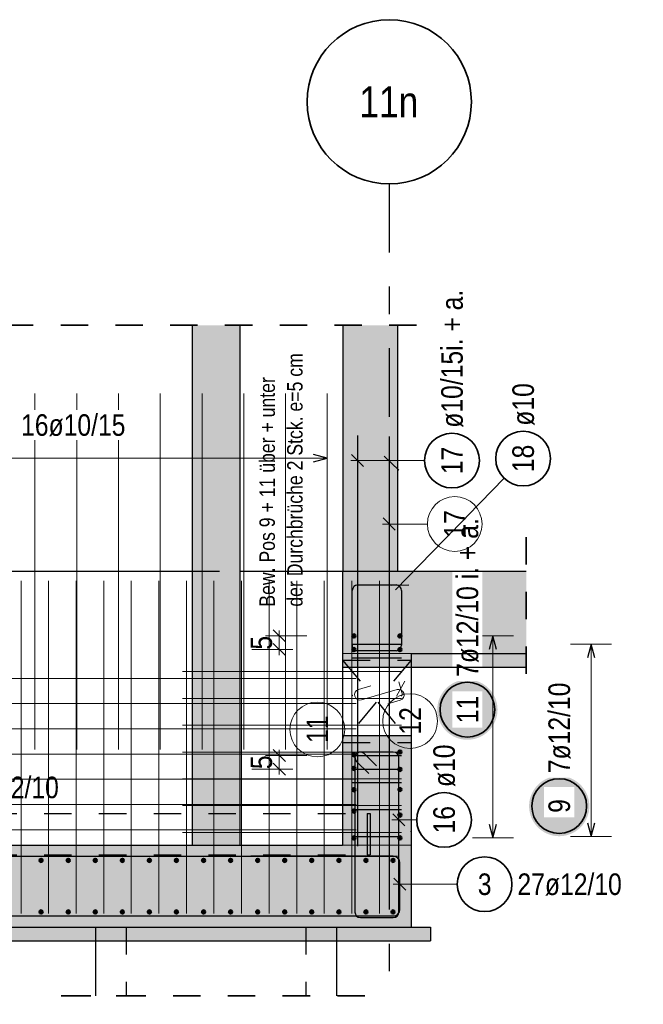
# Model space of a CAD drawing. Header units: millimetres. Extents: x -80 to 34, y 0 to 18.
# Tile 4 of 135: x 3.2 to 5.48, y 2.96 to 6.55. Entities that reach past the tile are written whole.
import ezdxf
from ezdxf.enums import TextEntityAlignment as Align

# ---------------------------------------------------------------- set-up
doc = ezdxf.new("R2010")
doc.units = ezdxf.units.MM
doc.linetypes.add('DASHDOTX2', pattern=[2, 1, -0.5, 0, -0.5])
doc.linetypes.add('HIDDEN', pattern=[0.375, 0.25, -0.125])
for name, color, linetype, lineweight in [('Achsen', 7, 'Continuous', 20), ('Geschnittene Kanten', 7, 'Continuous', 20), ('nplo', 7, 'Continuous', 20), ('Schraffuren', 7, 'Continuous', 20)]:
    doc.layers.add(name, color=color, linetype=linetype, lineweight=lineweight)
doc.styles.add('Arial Narrow', font='ARIALN.TTF')
doc.linetypes.add('STRAKON_Linetype_13', pattern='A,15,[130,ltypeshp.shx,S=1.875,R=-30,X=0,Y=0],-1.875,[130,ltypeshp.shx,S=1.875,R=-30,X=0,Y=0]', length=16.875)
doc.dimstyles.new('Arch_Strakon_dimstyle', dxfattribs={"dimtxt": 7.875, "dimasz": 1, "dimexe": 1.25, "dimexo": 0.0625, "dimgap": 1, "dimtad": 0, "dimdec": 5, "dimzin": 12, "dimdsep": 46, "dimtxsty": 'Arial Narrow', "dimblk": 'Arrowhead_Tick', "dimsah": 1, "dimcen": 0, "dimse1": 1, "dimse2": 1, "dimclrd": 6, "dimclrt": 2, "dimazin": 0, "dimtfac": 1, "dimtdec": 4, "dimtmove": 0, "dimatfit": 3, "dimldrblk": 'NONE', "dimfxl": 1, "dimtvp": 1, "dimtolj": 1, "dimtzin": 0, "dimlwd": 13, "dimarcsym": 2})

# ---------------------------------------------------------------- blocks, each defined once
blk = doc.blocks.new('Arrowhead_Tick')
at = {"color": 0, "linetype": 'Continuous', "lineweight": -2}
for p, q in [((0, 10), (0, -5)), ((-1, 0), (0, 0)), ((5, 0), (0, 0))]:
    blk.add_line(p, q, dxfattribs=at)
at = {"color": 2, "linetype": 'Continuous', "lineweight": 35}
blk.add_line((2.21, 2.21), (-2.21, -2.21), dxfattribs=at)
blk = doc.blocks.new('*D13')
at = {"color": 6, "linetype": 'Continuous', "lineweight": 13}
for p, q in [((4.15, 4.3108), (4.15, 4.3208)), ((4.15, 4.2508), (4.15, 4.3008)), ((4.15, 4.2408), (4.15, 4.2308))]:
    blk.add_line(p, q, dxfattribs=at)
at = {"layer": 'Defpoints', "color": 0}
for p in [(4.15, 4.3008), (4.4224, 4.3008), (4.4224, 4.2508)]:
    blk.add_point(p, dxfattribs=at)
at = {"color": 6, "lineweight": 13, "xscale": 0.01, "yscale": 0.01, "zscale": 0.01}
for p, rotation in [((4.15, 4.3008), 270), ((4.15, 4.2508), 90)]:
    blk.add_blockref('Arrowhead_Tick', p, dxfattribs=dict(at, rotation=rotation))
at = {"color": 2, "lineweight": -2, "insert": (4.085, 4.2758), "char_height": 0.07875, "attachment_point": 5, "rotation": 90, "style": 'Arial Narrow'}
blk.add_mtext('\\A1;5', dxfattribs=at)
blk = doc.blocks.new('_None')
blk = doc.blocks.new('*D14')
at = {"color": 6, "linetype": 'Continuous', "lineweight": 13}
for p, q in [((4.15, 3.8743), (4.15, 3.8843)), ((4.15, 3.8143), (4.15, 3.8643)), ((4.15, 3.8043), (4.15, 3.7943))]:
    blk.add_line(p, q, dxfattribs=at)
at = {"layer": 'Defpoints', "color": 0}
for p in [(4.15, 3.8643), (4.4164, 3.8643), (4.4164, 3.8143)]:
    blk.add_point(p, dxfattribs=at)
at = {"color": 6, "lineweight": 13, "xscale": 0.01, "yscale": 0.01, "zscale": 0.01}
for p, rotation in [((4.15, 3.8643), 270), ((4.15, 3.8143), 90)]:
    blk.add_blockref('Arrowhead_Tick', p, dxfattribs=dict(at, rotation=rotation))
at = {"color": 2, "lineweight": -2, "insert": (4.085, 3.8393), "char_height": 0.07875, "attachment_point": 5, "rotation": 90, "style": 'Arial Narrow'}
blk.add_mtext('\\A1;5', dxfattribs=at)

msp = doc.modelspace()

# ---------------------------------------------------------------- hatches: boundary and pattern name
at = {"lineweight": 25, "true_color": 0xcef2bf}
for points in [[(4.381352, 4.236761), (5.051758, 4.236762), (5.051758, 4.536762), (4.381352, 4.536761)], [(4.381352, 4.186739), (4.631352, 4.186739), (4.631352, 4.236762), (4.381352, 4.236762)], [(4.381352, 3.536762), (4.631352, 3.536762), (4.631352, 3.936785), (4.381352, 3.936785)], [(1.731346, 3.236762), (4.631352, 3.236762), (4.631352, 3.536762), (1.731346, 3.536762)]]:
    msp.add_hatch(color=254, dxfattribs=at).paths.add_polyline_path(points)
at = {"lineweight": 25, "true_color": 0xffffff}
for points in [[(4.947047, 4.031422), (4.94698, 4.035261), (4.946779, 4.039095), (4.946445, 4.04292), (4.945977, 4.046731), (4.945376, 4.050523), (4.944644, 4.054292), (4.94378, 4.058034), (4.942786, 4.061742), (4.941664, 4.065414), (4.940413, 4.069044), (4.939038, 4.072629), (4.937537, 4.076163), (4.935915, 4.079643), (4.934172, 4.083064), (4.93231, 4.086422), (4.930333, 4.089713), (4.928241, 4.092933), (4.926039, 4.096079), (4.923728, 4.099145), (4.921312, 4.102129), (4.918793, 4.105026), (4.916175, 4.107835), (4.91346, 4.11055), (4.910652, 4.113168), (4.907754, 4.115687), (4.90477, 4.118103), (4.901704, 4.120414), (4.898559, 4.122616), (4.895338, 4.124707), (4.892047, 4.126685), (4.888689, 4.128546), (4.885268, 4.130289), (4.881788, 4.131912), (4.878254, 4.133412), (4.87467, 4.134788), (4.871039, 4.136038), (4.867367, 4.137161), (4.863659, 4.138155), (4.859918, 4.139018), (4.856149, 4.139751), (4.852356, 4.140352), (4.848545, 4.14082), (4.844721, 4.141154), (4.840886, 4.141355), (4.837047, 4.141422), (4.833208, 4.141355), (4.829374, 4.141154), (4.825549, 4.14082), (4.821738, 4.140352), (4.817946, 4.139751), (4.814177, 4.139018), (4.810436, 4.138155), (4.806727, 4.137161), (4.803055, 4.136038), (4.799425, 4.134788), (4.795841, 4.133412), (4.792306, 4.131912), (4.788826, 4.130289), (4.785405, 4.128546), (4.782047, 4.126685), (4.778756, 4.124707), (4.775536, 4.122616), (4.772391, 4.120414), (4.769325, 4.118103), (4.766341, 4.115687), (4.763443, 4.113168), (4.760635, 4.11055), (4.75792, 4.107835), (4.755301, 4.105026), (4.752782, 4.102129), (4.750366, 4.099145), (4.748055, 4.096079), (4.745853, 4.092933), (4.743762, 4.089713), (4.741785, 4.086422), (4.739923, 4.083064), (4.73818, 4.079643), (4.736557, 4.076163), (4.735057, 4.072629), (4.733681, 4.069044), (4.732431, 4.065414), (4.731309, 4.061742), (4.730315, 4.058034), (4.729451, 4.054292), (4.728718, 4.050523), (4.728118, 4.046731), (4.72765, 4.04292), (4.727315, 4.039095), (4.727114, 4.035261), (4.727047, 4.031422), (4.727114, 4.027583), (4.727315, 4.023749), (4.72765, 4.019924), (4.728118, 4.016113), (4.728718, 4.012321), (4.729451, 4.008552), (4.730315, 4.004811), (4.731309, 4.001102), (4.732431, 3.99743), (4.733681, 3.9938), (4.735057, 3.990215), (4.736557, 3.986681), (4.73818, 3.983201), (4.739923, 3.97978), (4.741785, 3.976422), (4.743762, 3.973131), (4.745853, 3.969911), (4.748055, 3.966766), (4.750366, 3.963699), (4.752782, 3.960715), (4.755301, 3.957818), (4.75792, 3.95501), (4.760635, 3.952295), (4.763443, 3.949676), (4.766341, 3.947157), (4.769325, 3.944741), (4.772391, 3.94243), (4.775536, 3.940228), (4.778756, 3.938137), (4.782047, 3.936159), (4.785405, 3.934298), (4.788826, 3.932555), (4.792306, 3.930932), (4.795841, 3.929432), (4.799425, 3.928056), (4.803055, 3.926806), (4.806727, 3.925683), (4.810436, 3.92469), (4.814177, 3.923826), (4.817946, 3.923093), (4.821738, 3.922493), (4.825549, 3.922025), (4.829374, 3.92169), (4.833208, 3.921489), (4.837047, 3.921422), (4.840886, 3.921489), (4.844721, 3.92169), (4.848545, 3.922025), (4.852356, 3.922493), (4.856149, 3.923093), (4.859918, 3.923826), (4.863659, 3.92469), (4.867367, 3.925683), (4.871039, 3.926806), (4.87467, 3.928056), (4.878254, 3.929432), (4.881788, 3.930932), (4.885268, 3.932555), (4.888689, 3.934298), (4.892047, 3.936159), (4.895338, 3.938137), (4.898559, 3.940228), (4.901704, 3.94243), (4.90477, 3.944741), (4.907754, 3.947157), (4.910652, 3.949676), (4.91346, 3.952295), (4.916175, 3.95501), (4.918793, 3.957818), (4.921312, 3.960715), (4.923728, 3.963699), (4.926039, 3.966766), (4.928241, 3.969911), (4.930333, 3.973131), (4.93231, 3.976422), (4.934172, 3.97978), (4.935915, 3.983201), (4.937537, 3.986681), (4.939038, 3.990215), (4.940413, 3.9938), (4.941664, 3.99743), (4.942786, 4.001102), (4.94378, 4.004811), (4.944644, 4.008552), (4.945376, 4.012321), (4.945977, 4.016113), (4.946445, 4.019924), (4.946779, 4.023749)], [(5.282352, 3.679239), (5.282285, 3.683078), (5.282084, 3.686912), (5.281749, 3.690737), (5.281282, 3.694548), (5.280681, 3.69834), (5.279948, 3.702109), (5.279085, 3.70585), (5.278091, 3.709559), (5.276968, 3.713231), (5.275718, 3.716861), (5.274342, 3.720446), (5.272842, 3.72398), (5.271219, 3.72746), (5.269476, 3.730881), (5.267615, 3.734239), (5.265637, 3.73753), (5.263546, 3.74075), (5.261344, 3.743895), (5.259033, 3.746962), (5.256617, 3.749946), (5.254098, 3.752843), (5.251479, 3.755651), (5.248764, 3.758366), (5.245956, 3.760985), (5.243059, 3.763504), (5.240075, 3.76592), (5.237008, 3.768231), (5.233863, 3.770433), (5.230643, 3.772524), (5.227352, 3.774502), (5.223994, 3.776363), (5.220573, 3.778106), (5.217093, 3.779729), (5.213559, 3.781229), (5.209974, 3.782605), (5.206344, 3.783855), (5.202672, 3.784978), (5.198963, 3.785972), (5.195222, 3.786835), (5.191453, 3.787568), (5.187661, 3.788169), (5.18385, 3.788636), (5.180025, 3.788971), (5.176191, 3.789172), (5.172352, 3.789239), (5.168513, 3.789172), (5.164679, 3.788971), (5.160854, 3.788636), (5.157043, 3.788169), (5.153251, 3.787568), (5.149482, 3.786835), (5.145741, 3.785972), (5.142032, 3.784978), (5.13836, 3.783855), (5.13473, 3.782605), (5.131145, 3.781229), (5.127611, 3.779729), (5.124131, 3.778106), (5.12071, 3.776363), (5.117352, 3.774502), (5.114061, 3.772524), (5.110841, 3.770433), (5.107696, 3.768231), (5.104629, 3.76592), (5.101645, 3.763504), (5.098748, 3.760985), (5.09594, 3.758366), (5.093225, 3.755651), (5.090606, 3.752843), (5.088087, 3.749946), (5.085671, 3.746962), (5.08336, 3.743895), (5.081158, 3.74075), (5.079067, 3.73753), (5.077089, 3.734239), (5.075228, 3.730881), (5.073485, 3.72746), (5.071862, 3.72398), (5.070362, 3.720446), (5.068986, 3.716861), (5.067736, 3.713231), (5.066613, 3.709559), (5.06562, 3.70585), (5.064756, 3.702109), (5.064023, 3.69834), (5.063423, 3.694548), (5.062955, 3.690737), (5.06262, 3.686912), (5.062419, 3.683078), (5.062352, 3.679239), (5.062419, 3.6754), (5.06262, 3.671566), (5.062955, 3.667741), (5.063423, 3.66393), (5.064023, 3.660138), (5.064756, 3.656369), (5.06562, 3.652628), (5.066613, 3.648919), (5.067736, 3.645247), (5.068986, 3.641617), (5.070362, 3.638032), (5.071862, 3.634498), (5.073485, 3.631018), (5.075228, 3.627597), (5.077089, 3.624239), (5.079067, 3.620948), (5.081158, 3.617728), (5.08336, 3.614583), (5.085671, 3.611516), (5.088087, 3.608532), (5.090606, 3.605635), (5.093225, 3.602827), (5.09594, 3.600112), (5.098748, 3.597493), (5.101645, 3.594974), (5.104629, 3.592558), (5.107696, 3.590247), (5.110841, 3.588045), (5.114061, 3.585954), (5.117352, 3.583976), (5.12071, 3.582115), (5.124131, 3.580372), (5.127611, 3.578749), (5.131145, 3.577249), (5.13473, 3.575873), (5.13836, 3.574623), (5.142032, 3.5735), (5.145741, 3.572507), (5.149482, 3.571643), (5.153251, 3.57091), (5.157043, 3.57031), (5.160854, 3.569842), (5.164679, 3.569507), (5.168513, 3.569306), (5.172352, 3.569239), (5.176191, 3.569306), (5.180025, 3.569507), (5.18385, 3.569842), (5.187661, 3.57031), (5.191453, 3.57091), (5.195222, 3.571643), (5.198963, 3.572507), (5.202672, 3.5735), (5.206344, 3.574623), (5.209974, 3.575873), (5.213559, 3.577249), (5.217093, 3.578749), (5.220573, 3.580372), (5.223994, 3.582115), (5.227352, 3.583976), (5.230643, 3.585954), (5.233863, 3.588045), (5.237008, 3.590247), (5.240075, 3.592558), (5.243059, 3.594974), (5.245956, 3.597493), (5.248764, 3.600112), (5.251479, 3.602827), (5.254098, 3.605635), (5.256617, 3.608532), (5.259033, 3.611516), (5.261344, 3.614583), (5.263546, 3.617728), (5.265637, 3.620948), (5.267615, 3.624239), (5.269476, 3.627597), (5.271219, 3.631018), (5.272842, 3.634498), (5.274342, 3.638032), (5.275718, 3.641617), (5.276968, 3.645247), (5.278091, 3.648919), (5.279085, 3.652628), (5.279948, 3.656369), (5.280681, 3.660138), (5.281282, 3.66393), (5.281749, 3.667741), (5.282084, 3.671566)]]:
    msp.add_hatch(color=7, dxfattribs=at).paths.add_polyline_path(points)
at = {"layer": 'Schraffuren', "lineweight": 25, "true_color": 0xe6aeae}
for points in [[(3.831317, 4.536762), (4.006317, 4.536762), (4.006317, 5.435783), (3.831317, 5.435783)], [(3.831317, 3.536762), (4.006317, 3.536762), (4.006317, 4.536762), (3.831317, 4.536762)]]:
    msp.add_hatch(color=9, dxfattribs=at).paths.add_polyline_path(points)
at = {"layer": 'Schraffuren', "lineweight": 25, "true_color": 0xd7ffd7}
msp.add_hatch(color=254, dxfattribs=at).paths.add_polyline_path([(4.581504, 4.536762), (4.581504, 5.435783), (4.381504, 5.435783), (4.381504, 4.536762)])
at = {"layer": 'Schraffuren', "lineweight": 25, "true_color": 0xeaffea}
for points in [[(5.051758, 4.186762), (5.051758, 4.236762), (4.631352, 4.236762), (4.631352, 4.186762)], [(1.660636, 3.186762), (4.702063, 3.186762), (4.702063, 3.236762), (1.660636, 3.236762)]]:
    msp.add_hatch(color=7, dxfattribs=at).paths.add_polyline_path(points)
at = {"layer": 'Schraffuren', "lineweight": 25, "true_color": 0xff0000}
msp.add_hatch(color=1, dxfattribs=at).paths.add_polyline_path([(4.471352, 3.501762), (4.481352, 3.501762), (4.481352, 3.651762), (4.471352, 3.651762)])

# ---------------------------------------------------------------- linework, layer by layer
at = {"color": 2, "linetype": 'HIDDEN', "lineweight": 35, "ltscale": 0.25}
for p, q in [((0.951565, 5.435783), (4.706504, 5.435783)), ((5.051758, 4.661761), (5.051758, 4.061762)), ((3.353817, 2.98611), (3.612271, 2.98611)), ((3.362271, 2.98611), (4.483817, 2.98611))]:
    msp.add_line(p, q, dxfattribs=at)
at = {"color": 5, "linetype": 'Continuous', "lineweight": 18}
for p, q in [((4.325351, 4.875084), (4.325351, 5.025084)), ((4.325351, 4.950084), (2.037504, 4.950084)), ((5.005467, 4.300762), (4.855467, 4.300762)), ((4.930467, 4.300762), (4.930467, 3.562821)), ((5.363628, 4.270762), (5.213628, 4.270762)), ((5.288628, 4.270762), (5.288628, 3.567763)), ((4.651826, 3.628689), (4.561352, 3.628689)), ((4.855467, 3.562821), (5.005467, 3.562821)), ((5.213628, 3.567763), (5.363628, 3.567763)), ((4.799784, 3.393829), (4.565352, 3.393829))]:
    msp.add_line(p, q, dxfattribs=at)
at = {"color": 3, "linetype": 'Continuous', "lineweight": 25}
for p, q in [((4.325351, 4.950084), (4.275351, 4.963481)), ((4.275351, 4.936686), (4.325351, 4.950084)), ((4.532652, 4.957463), (4.586182, 4.906074)), ((1.981504, 4.536762), (3.831317, 4.536762)), ((4.006317, 4.536762), (4.381352, 4.536762)), ((4.416378, 4.266892), (4.416471, 4.466771)), ((4.436471, 4.486762), (4.576352, 4.486762)), ((4.466352, 4.486762), (4.576352, 4.486762)), ((4.560105, 4.486339), (4.622599, 4.487185)), ((4.596352, 4.466762), (4.596352, 4.266883)), ((4.596352, 4.466762), (4.596352, 4.356762)), ((4.930467, 4.300762), (4.91707, 4.250762)), ((4.943864, 4.250762), (4.930467, 4.300762)), ((4.416352, 4.270762), (4.596352, 4.270762)), ((4.576352, 4.246883), (4.436378, 4.246883)), ((5.288628, 4.270762), (5.275231, 4.220762)), ((5.302026, 4.220762), (5.288628, 4.270762)), ((4.416352, 4.220762), (4.596352, 4.220762)), ((4.381352, 4.186739), (4.381352, 4.18436)), ((4.381352, 4.18436), (4.381352, 4.177247)), ((4.381352, 4.177247), (4.381352, 4.165696)), ((4.631352, 4.186762), (4.631352, 4.18436)), ((4.631352, 4.18436), (4.631352, 4.177247)), ((4.631352, 4.177247), (4.631352, 4.165696)), ((4.381352, 4.165696), (4.381352, 4.15015)), ((4.381352, 4.15015), (4.381352, 4.131208)), ((4.631352, 4.165696), (4.631352, 4.15015)), ((4.631352, 4.15015), (4.631352, 4.131208)), ((4.381352, 4.131208), (4.381352, 4.109597)), ((4.381352, 4.109597), (4.381352, 4.086148)), ((4.631352, 4.131208), (4.631352, 4.109597)), ((4.631352, 4.109597), (4.631352, 4.086148)), ((4.381352, 4.086148), (4.381352, 4.061762)), ((4.631352, 4.086148), (4.631352, 4.061762)), ((4.381352, 4.061762), (4.381352, 4.037376)), ((4.381352, 4.037376), (4.381352, 4.013927)), ((4.631352, 4.061762), (4.631352, 4.037376)), ((4.631352, 4.037376), (4.631352, 4.013927)), ((4.381352, 4.013927), (4.381352, 3.992316)), ((4.381352, 3.992316), (4.381352, 3.973374)), ((4.631352, 4.013927), (4.631352, 3.992316)), ((4.631352, 3.992316), (4.631352, 3.973374)), ((4.381352, 3.973374), (4.381352, 3.957828)), ((4.381352, 3.957828), (4.381352, 3.946277)), ((4.631352, 3.973374), (4.631352, 3.957828)), ((4.631352, 3.957828), (4.631352, 3.946277)), ((4.381352, 3.946277), (4.381352, 3.939164)), ((4.381352, 3.939164), (4.381352, 3.936785)), ((4.631352, 3.946277), (4.631352, 3.939164)), ((4.631352, 3.939164), (4.631352, 3.936785)), ((4.416352, 3.864262), (4.596352, 3.864262)), ((4.426352, 3.856641), (4.426352, 3.291762)), ((4.566352, 3.876641), (4.446352, 3.876641)), ((4.504954, 3.826323), (4.460494, 3.870783)), ((4.586352, 3.291762), (4.586352, 3.856641)), ((4.416352, 3.814262), (4.596352, 3.814262)), ((4.43221, 3.842499), (4.47667, 3.798039)), ((4.416352, 3.765429), (4.596352, 3.765429)), ((4.416352, 3.666596), (4.596352, 3.666596)), ((4.564255, 3.650786), (4.608449, 3.606592)), ((4.91707, 3.612821), (4.930467, 3.562821)), ((4.930467, 3.562821), (4.943864, 3.612821)), ((5.275231, 3.617763), (5.288628, 3.567763)), ((5.288628, 3.567763), (5.302026, 3.617763)), ((4.416352, 3.567763), (4.596352, 3.567763)), ((1.781346, 3.495762), (4.581352, 3.495762)), ((4.566352, 3.495762), (4.046352, 3.495762)), ((4.590352, 3.301762), (4.590352, 3.471762)), ((4.568255, 3.415926), (4.612449, 3.371732)), ((1.781346, 3.277762), (4.581352, 3.277762)), ((4.046352, 3.277762), (4.566352, 3.277762)), ((4.446352, 3.271762), (4.566352, 3.271762)), ((3.478817, 3.186762), (3.478817, 2.98611)), ((4.358817, 3.186762), (4.358817, 2.98611))]:
    msp.add_line(p, q, dxfattribs=at)
at = {"color": 3, "linetype": 'HIDDEN', "lineweight": 25, "ltscale": 0.25}
for p, q in [((3.831317, 4.536762), (4.006317, 4.536762)), ((4.631352, 4.211883), (4.381352, 3.911641)), ((4.381352, 4.211883), (4.631352, 3.911641)), ((4.381352, 4.211883), (4.631352, 4.211883)), ((4.381352, 3.911641), (4.631352, 3.911641)), ((1.891346, 3.651762), (4.471352, 3.651762)), ((1.891346, 3.501762), (4.471352, 3.501762)), ((3.478817, 3.236762), (3.478817, 3.186762)), ((3.591081, 3.236762), (3.591081, 2.98611)), ((4.246553, 3.236762), (4.246553, 2.98611)), ((4.358817, 3.236762), (4.358817, 3.186762))]:
    msp.add_line(p, q, dxfattribs=at)
at = {"color": 6, "linetype": 'STRAKON_Linetype_13', "lineweight": 13, "ltscale": 0.01}
for p, q in [((4.381352, 4.236761), (4.631352, 4.236762)), ((4.381352, 3.536762), (4.631352, 3.536762))]:
    msp.add_line(p, q, dxfattribs=at)
at = {"color": 9, "linetype": 'Continuous', "lineweight": 0}
for p, q in [((4.608235, 4.13585), (4.57818, 4.081051)), ((4.484693, 4.118559), (4.4394, 4.105266)), ((4.450631, 4.066875), (4.580234, 4.104668)), ((4.599856, 4.085652), (4.586209, 4.132451)), ((4.591465, 4.066277), (4.546172, 4.052983))]:
    msp.add_line(p, q, dxfattribs=at)
at = {"color": 2, "linetype": 'Continuous', "lineweight": 35}
for centre in [(5.040667, 4.948415), (4.837047, 4.031422), (5.172352, 3.679239), (4.751826, 3.628689), (4.899784, 3.393829)]:
    msp.add_circle(centre, 0.1, dxfattribs=at)
at = {"color": 4, "linetype": 'Continuous', "lineweight": 50}
for centre, radius in [((4.422352, 4.300762), 0.006), ((4.422352, 4.300762), 0.006), ((4.422352, 4.300762), 0.0054), ((4.422352, 4.300762), 0.0042), ((4.422352, 4.300762), 0.003), ((4.422352, 4.300762), 0.0018), ((4.422352, 4.300762), 0.0006), ((4.590352, 4.300762), 0.006), ((4.590352, 4.300762), 0.006), ((4.590352, 4.300762), 0.0054), ((4.590352, 4.300762), 0.0042), ((4.590352, 4.300762), 0.003), ((4.590352, 4.300762), 0.0018), ((4.590352, 4.300762), 0.0006), ((4.422352, 4.250762), 0.006), ((4.422352, 4.250762), 0.006), ((4.422352, 4.250762), 0.0054), ((4.422352, 4.250762), 0.0042), ((4.422352, 4.250762), 0.003), ((4.422352, 4.250762), 0.0018), ((4.422352, 4.250762), 0.0006), ((4.590352, 4.250762), 0.006), ((4.590352, 4.250762), 0.006), ((4.590352, 4.250762), 0.0054), ((4.590352, 4.250762), 0.0042), ((4.590352, 4.250762), 0.003), ((4.590352, 4.250762), 0.0018), ((4.590352, 4.250762), 0.0006), ((4.422352, 3.866762), 0.006), ((4.422352, 3.866762), 0.006), ((4.422352, 3.866762), 0.0054), ((4.422352, 3.866762), 0.0042), ((4.422352, 3.866762), 0.003), ((4.422352, 3.866762), 0.0018), ((4.422352, 3.866762), 0.0006), ((4.590352, 3.876791), 0.006), ((4.590352, 3.876791), 0.006), ((4.590352, 3.876791), 0.0054), ((4.590352, 3.876791), 0.0042), ((4.590352, 3.876791), 0.003), ((4.590352, 3.876791), 0.0018), ((4.590352, 3.876791), 0.0006), ((4.422352, 3.816762), 0.006), ((4.422352, 3.816762), 0.006), ((4.422352, 3.816762), 0.0054), ((4.422352, 3.816762), 0.0042), ((4.422352, 3.816762), 0.003), ((4.422352, 3.816762), 0.0018), ((4.422352, 3.816762), 0.0006), ((4.590352, 3.813299), 0.006), ((4.590352, 3.813299), 0.006), ((4.590352, 3.813299), 0.0054), ((4.590352, 3.813299), 0.0042), ((4.590352, 3.813299), 0.003), ((4.590352, 3.813299), 0.0018), ((4.590352, 3.813299), 0.0006), ((4.422352, 3.738762), 0.006), ((4.422352, 3.738762), 0.006), ((4.422352, 3.738762), 0.0054), ((4.422352, 3.738762), 0.0042), ((4.422352, 3.738762), 0.003), ((4.422352, 3.738762), 0.0018), ((4.590352, 3.739806), 0.006), ((4.590352, 3.739806), 0.006), ((4.590352, 3.739806), 0.0054), ((4.590352, 3.739806), 0.0042), ((4.590352, 3.739806), 0.003), ((4.590352, 3.739806), 0.0018), ((4.590352, 3.739806), 0.0006), ((4.422352, 3.738762), 0.0006), ((4.422352, 3.660762), 0.006), ((4.422352, 3.660762), 0.006), ((4.422352, 3.660762), 0.0054), ((4.422352, 3.660762), 0.0042), ((4.422352, 3.660762), 0.003), ((4.422352, 3.660762), 0.0018), ((4.422352, 3.660762), 0.0006), ((4.590352, 3.646313), 0.006), ((4.590352, 3.646313), 0.006), ((4.590352, 3.646313), 0.0054), ((4.590352, 3.646313), 0.0042), ((4.590352, 3.646313), 0.003), ((4.590352, 3.646313), 0.0018), ((4.590352, 3.646313), 0.0006), ((4.422352, 3.562763), 0.006), ((4.422352, 3.562763), 0.006), ((4.422352, 3.562763), 0.0054), ((4.422352, 3.562763), 0.0042), ((4.422352, 3.562763), 0.003), ((4.422352, 3.562763), 0.0018), ((4.422352, 3.562763), 0.0006), ((4.590352, 3.562821), 0.006), ((4.590352, 3.562821), 0.006), ((4.590352, 3.562821), 0.0054), ((4.590352, 3.562821), 0.0042), ((4.590352, 3.562821), 0.003), ((4.590352, 3.562821), 0.0018), ((4.590352, 3.562821), 0.0006), ((3.280207, 3.480762), 0.006), ((3.280207, 3.480762), 0.006), ((3.280207, 3.480762), 0.0054), ((3.280207, 3.480762), 0.0042), ((3.280207, 3.480762), 0.003), ((3.280207, 3.480762), 0.0018), ((3.280207, 3.480762), 0.0006), ((3.379064, 3.480762), 0.006), ((3.379064, 3.480762), 0.006), ((3.379064, 3.480762), 0.0054), ((3.379064, 3.480762), 0.0042), ((3.379064, 3.480762), 0.003), ((3.379064, 3.480762), 0.0018), ((3.379064, 3.480762), 0.0006), ((3.477921, 3.480762), 0.006), ((3.477921, 3.480762), 0.006), ((3.477921, 3.480762), 0.0054), ((3.477921, 3.480762), 0.0042), ((3.477921, 3.480762), 0.003), ((3.477921, 3.480762), 0.0018), ((3.477921, 3.480762), 0.0006), ((3.576779, 3.480762), 0.006), ((3.576779, 3.480762), 0.006), ((3.576779, 3.480762), 0.0054), ((3.576779, 3.480762), 0.0042), ((3.576779, 3.480762), 0.003), ((3.576779, 3.480762), 0.0018), ((3.576779, 3.480762), 0.0006), ((3.675636, 3.480762), 0.006), ((3.675636, 3.480762), 0.006), ((3.675636, 3.480762), 0.0054), ((3.675636, 3.480762), 0.0042), ((3.675636, 3.480762), 0.003), ((3.675636, 3.480762), 0.0018), ((3.675636, 3.480762), 0.0006), ((3.774493, 3.480762), 0.006), ((3.774493, 3.480762), 0.006), ((3.774493, 3.480762), 0.0054), ((3.774493, 3.480762), 0.0042), ((3.774493, 3.480762), 0.003), ((3.774493, 3.480762), 0.0018), ((3.774493, 3.480762), 0.0006), ((3.873351, 3.480762), 0.006), ((3.873351, 3.480762), 0.006), ((3.873351, 3.480762), 0.0054), ((3.873351, 3.480762), 0.0042), ((3.873351, 3.480762), 0.003), ((3.873351, 3.480762), 0.0018), ((3.873351, 3.480762), 0.0006), ((3.972208, 3.480762), 0.006), ((3.972208, 3.480762), 0.006), ((3.972208, 3.480762), 0.0054), ((3.972208, 3.480762), 0.0042), ((3.972208, 3.480762), 0.003), ((3.972208, 3.480762), 0.0018), ((3.972208, 3.480762), 0.0006), ((4.071065, 3.480762), 0.006), ((4.071065, 3.480762), 0.006), ((4.071065, 3.480762), 0.0054), ((4.071065, 3.480762), 0.0042), ((4.071065, 3.480762), 0.003), ((4.071065, 3.480762), 0.0018), ((4.071065, 3.480762), 0.0006), ((4.169923, 3.480762), 0.006), ((4.169923, 3.480762), 0.006), ((4.169923, 3.480762), 0.0054), ((4.169923, 3.480762), 0.0042), ((4.169923, 3.480762), 0.003), ((4.169923, 3.480762), 0.0018), ((4.169923, 3.480762), 0.0006), ((4.26878, 3.480762), 0.006), ((4.26878, 3.480762), 0.006), ((4.26878, 3.480762), 0.0054), ((4.26878, 3.480762), 0.0042), ((4.26878, 3.480762), 0.003), ((4.26878, 3.480762), 0.0018), ((4.26878, 3.480762), 0.0006), ((4.367637, 3.480762), 0.006), ((4.367637, 3.480762), 0.006), ((4.367637, 3.480762), 0.0054), ((4.367637, 3.480762), 0.0042), ((4.367637, 3.480762), 0.003), ((4.367637, 3.480762), 0.0018), ((4.367637, 3.480762), 0.0006), ((4.466495, 3.480762), 0.006), ((4.466495, 3.480762), 0.006), ((4.466495, 3.480762), 0.0054), ((4.466495, 3.480762), 0.0042), ((4.466495, 3.480762), 0.003), ((4.466495, 3.480762), 0.0018), ((4.466495, 3.480762), 0.0006), ((4.565352, 3.480762), 0.006), ((4.565352, 3.480762), 0.006), ((4.565352, 3.480762), 0.0054), ((4.565352, 3.480762), 0.0042), ((4.565352, 3.480762), 0.003), ((4.565352, 3.480762), 0.0018), ((4.565352, 3.480762), 0.0006), ((3.280207, 3.292762), 0.006), ((3.280207, 3.292762), 0.006), ((3.280207, 3.292762), 0.0054), ((3.280207, 3.292762), 0.0042), ((3.280207, 3.292762), 0.003), ((3.280207, 3.292762), 0.0018), ((3.280207, 3.292762), 0.0006), ((3.379064, 3.292762), 0.006), ((3.379064, 3.292762), 0.006), ((3.379064, 3.292762), 0.0054), ((3.379064, 3.292762), 0.0042), ((3.379064, 3.292762), 0.003), ((3.379064, 3.292762), 0.0018), ((3.379064, 3.292762), 0.0006), ((3.477921, 3.292762), 0.006), ((3.477921, 3.292762), 0.006), ((3.477921, 3.292762), 0.0054), ((3.477921, 3.292762), 0.0042), ((3.477921, 3.292762), 0.003), ((3.477921, 3.292762), 0.0018), ((3.477921, 3.292762), 0.0006), ((3.576779, 3.292762), 0.006), ((3.576779, 3.292762), 0.006), ((3.576779, 3.292762), 0.0054), ((3.576779, 3.292762), 0.0042), ((3.576779, 3.292762), 0.003), ((3.576779, 3.292762), 0.0018), ((3.576779, 3.292762), 0.0006), ((3.675636, 3.292762), 0.006), ((3.675636, 3.292762), 0.006), ((3.675636, 3.292762), 0.0054), ((3.675636, 3.292762), 0.0042), ((3.675636, 3.292762), 0.003), ((3.675636, 3.292762), 0.0018), ((3.675636, 3.292762), 0.0006), ((3.774493, 3.292762), 0.006), ((3.774493, 3.292762), 0.006), ((3.774493, 3.292762), 0.0054), ((3.774493, 3.292762), 0.0042), ((3.774493, 3.292762), 0.003), ((3.774493, 3.292762), 0.0018), ((3.774493, 3.292762), 0.0006), ((3.873351, 3.292762), 0.006), ((3.873351, 3.292762), 0.006), ((3.873351, 3.292762), 0.0054), ((3.873351, 3.292762), 0.0042), ((3.873351, 3.292762), 0.003), ((3.873351, 3.292762), 0.0018), ((3.873351, 3.292762), 0.0006), ((3.972208, 3.292762), 0.006), ((3.972208, 3.292762), 0.006), ((3.972208, 3.292762), 0.0054), ((3.972208, 3.292762), 0.0042), ((3.972208, 3.292762), 0.003), ((3.972208, 3.292762), 0.0018), ((3.972208, 3.292762), 0.0006), ((4.071065, 3.292762), 0.006), ((4.071065, 3.292762), 0.006), ((4.071065, 3.292762), 0.0054), ((4.071065, 3.292762), 0.0042), ((4.071065, 3.292762), 0.003), ((4.071065, 3.292762), 0.0018), ((4.071065, 3.292762), 0.0006), ((4.169923, 3.292762), 0.006), ((4.169923, 3.292762), 0.006), ((4.169923, 3.292762), 0.0054), ((4.169923, 3.292762), 0.0042), ((4.169923, 3.292762), 0.003), ((4.169923, 3.292762), 0.0018), ((4.169923, 3.292762), 0.0006), ((4.26878, 3.292762), 0.006), ((4.26878, 3.292762), 0.006), ((4.26878, 3.292762), 0.0054), ((4.26878, 3.292762), 0.0042), ((4.26878, 3.292762), 0.003), ((4.26878, 3.292762), 0.0018), ((4.26878, 3.292762), 0.0006), ((4.367637, 3.292762), 0.006), ((4.367637, 3.292762), 0.006), ((4.367637, 3.292762), 0.0054), ((4.367637, 3.292762), 0.0042), ((4.367637, 3.292762), 0.003), ((4.367637, 3.292762), 0.0018), ((4.367637, 3.292762), 0.0006), ((4.466495, 3.292762), 0.006), ((4.466495, 3.292762), 0.006), ((4.466495, 3.292762), 0.0054), ((4.466495, 3.292762), 0.0042), ((4.466495, 3.292762), 0.003), ((4.466495, 3.292762), 0.0018), ((4.466495, 3.292762), 0.0006), ((4.565352, 3.292762), 0.006), ((4.565352, 3.292762), 0.006), ((4.565352, 3.292762), 0.0054), ((4.565352, 3.292762), 0.0042), ((4.565352, 3.292762), 0.003), ((4.565352, 3.292762), 0.0018), ((4.565352, 3.292762), 0.0006)]:
    msp.add_circle(centre, radius, dxfattribs=at)
at = {"color": 9, "linetype": 'Continuous', "lineweight": 0}
for centre, radius in [((4.422352, 4.300762), 0.00111), ((4.422352, 4.250762), 0.00111), ((4.631352, 4.186739), 0.00111), ((4.416397, 4.083498), 0.00111), ((4.627851, 3.98965), 0.1), ((4.596352, 4.082762), 0.00111), ((4.288994, 3.959164), 0.1), ((4.416352, 3.864262), 0.00111), ((4.416352, 3.814262), 0.00111), ((4.381352, 3.586762), 0.00111), ((4.631352, 3.586762), 0.00111)]:
    msp.add_circle(centre, radius, dxfattribs=at)
at = {"color": 3, "linetype": 'Continuous', "lineweight": 25}
for centre, radius, start, end in [((4.436471, 4.466762), 0.02, 90, 179.973269), ((4.576352, 4.466762), 0.02, 0, 90), ((4.576352, 4.466762), 0.02, 0, 90), ((4.436378, 4.266883), 0.02, 179.973269, 270), ((4.576352, 4.266883), 0.02, 270, 0), ((4.446352, 3.856641), 0.02, 45, 180), ((4.446352, 3.856641), 0.02, 90, 225), ((4.566352, 3.856641), 0.02, 0, 90), ((4.566352, 3.471762), 0.024, 0, 90), ((4.446352, 3.291762), 0.02, 180, 270), ((4.566352, 3.301762), 0.024, 270, 0), ((4.566352, 3.291762), 0.02, 270, 0)]:
    msp.add_arc(centre, radius, start, end, dxfattribs=at)
at = {"color": 9, "linetype": 'Continuous', "lineweight": 0}
for centre, start, end in [((4.445032, 4.086075), 106.356927, 286.256927), ((4.585832, 4.085467), 286.356927, 106.256927)]:
    msp.add_arc(centre, 0.02, start, end, dxfattribs=at)
at = {"layer": 'Achsen', "color": 3, "linetype": 'DASHDOTX2', "lineweight": 25, "ltscale": 0.25}
msp.add_line((4.551669, 5.951565), (4.551669, 2.955199), dxfattribs=at)
at = {"layer": 'Achsen', "color": 2, "linetype": 'Continuous', "lineweight": 35}
msp.add_circle((4.551669, 6.251565), 0.3, dxfattribs=at)
at = {"layer": 'Geschnittene Kanten', "color": 3, "linetype": 'Continuous', "lineweight": 25}
for p, q in [((3.831317, 5.435783), (3.831317, 4.536762)), ((4.006317, 5.435783), (4.006317, 4.536762)), ((4.381504, 5.435783), (4.381504, 4.536762)), ((4.581504, 5.435783), (4.581504, 4.536762)), ((3.831317, 4.536762), (3.831317, 3.536762)), ((4.006317, 4.536762), (4.006317, 3.536762)), ((4.381352, 4.536761), (4.381352, 4.236762)), ((4.381352, 4.236762), (4.381352, 4.186739)), ((4.631352, 4.236762), (4.631352, 4.186762)), ((4.381352, 4.186762), (4.631352, 4.186762)), ((4.381352, 3.936785), (4.631352, 3.936785)), ((4.381352, 3.936785), (4.381352, 3.536762)), ((4.631352, 3.936785), (4.631352, 3.536762)), ((4.471352, 3.651762), (4.481352, 3.651762)), ((4.471352, 3.651762), (4.471352, 3.501762)), ((4.481352, 3.651762), (4.481352, 3.501762)), ((1.981346, 3.536762), (4.381352, 3.536762)), ((4.631352, 3.536762), (4.631352, 3.236762)), ((4.471352, 3.501762), (4.481352, 3.501762)), ((1.731346, 3.236762), (4.631352, 3.236762)), ((4.631352, 3.236762), (4.702063, 3.236762)), ((4.702063, 3.236762), (4.702063, 3.186762)), ((1.660636, 3.186762), (4.702063, 3.186762))]:
    msp.add_line(p, q, dxfattribs=at)
at = {"layer": 'nplo', "color": 9, "linetype": 'Continuous', "lineweight": 0}
for p, q in [((3.257689, 3.886033), (3.257689, 5.186033)), ((3.410212, 3.886033), (3.410212, 5.186033)), ((3.562735, 3.886033), (3.562735, 5.186033)), ((3.715258, 3.886033), (3.715258, 5.186033)), ((3.867781, 3.886033), (3.867781, 5.186033)), ((4.020304, 3.886033), (4.020304, 5.186033)), ((4.172828, 3.886033), (4.172828, 5.186033)), ((4.325351, 3.886033), (4.325351, 5.186033)), ((3.20676, 3.286762), (3.20676, 4.501762)), ((3.307432, 3.286762), (3.307432, 4.501762)), ((3.408105, 3.286762), (3.408105, 4.501762)), ((3.508777, 3.286762), (3.508777, 4.501762)), ((3.609449, 3.286762), (3.609449, 4.501762)), ((3.710122, 3.286762), (3.710122, 4.501762)), ((3.810794, 3.286762), (3.810794, 4.501762)), ((3.911467, 3.286762), (3.911467, 4.501762)), ((4.012139, 3.286762), (4.012139, 4.501762)), ((4.112811, 3.286762), (4.112811, 4.501762)), ((4.213484, 3.286762), (4.213484, 4.501762)), ((4.314156, 3.286762), (4.314156, 4.501762)), ((4.414829, 3.286762), (4.414829, 4.501762)), ((4.515501, 3.286762), (4.515501, 4.501762)), ((1.931346, 4.145762), (4.431352, 4.145762)), ((3.796352, 4.170762), (4.596352, 4.170762)), ((3.796352, 4.072762), (4.596352, 4.072762)), ((1.931346, 4.053595), (4.431352, 4.053595)), ((1.931346, 3.961429), (4.431352, 3.961429)), ((3.796352, 3.974762), (4.596352, 3.974762)), ((1.931346, 3.869262), (4.431352, 3.869262)), ((3.796352, 3.876762), (4.596352, 3.876762)), ((1.931346, 3.777096), (4.431352, 3.777096)), ((3.796352, 3.778762), (4.596352, 3.778762)), ((1.931346, 3.684929), (4.431352, 3.684929)), ((3.796352, 3.680762), (4.596352, 3.680762)), ((1.931346, 3.592763), (4.431352, 3.592763)), ((3.796352, 3.582763), (4.596352, 3.582763))]:
    msp.add_line(p, q, dxfattribs=at)
for centre in [(3.280207, 3.480762), (3.280207, 3.480762), (3.379064, 3.480762), (3.379064, 3.480762), (3.477921, 3.480762), (3.477921, 3.480762), (3.576779, 3.480762), (3.576779, 3.480762), (3.675636, 3.480762), (3.675636, 3.480762), (3.774493, 3.480762), (3.774493, 3.480762), (3.873351, 3.480762), (3.873351, 3.480762), (3.972208, 3.480762), (3.972208, 3.480762), (4.071065, 3.480762), (4.071065, 3.480762), (4.169923, 3.480762), (4.169923, 3.480762), (4.26878, 3.480762), (4.26878, 3.480762), (4.367637, 3.480762), (4.367637, 3.480762), (4.466495, 3.480762), (4.466495, 3.480762), (4.565352, 3.480762), (4.565352, 3.480762), (3.280207, 3.292762), (3.280207, 3.292762), (3.379064, 3.292762), (3.379064, 3.292762), (3.477921, 3.292762), (3.477921, 3.292762), (3.576779, 3.292762), (3.576779, 3.292762), (3.675636, 3.292762), (3.675636, 3.292762), (3.774493, 3.292762), (3.774493, 3.292762), (3.873351, 3.292762), (3.873351, 3.292762), (3.972208, 3.292762), (3.972208, 3.292762), (4.071065, 3.292762), (4.071065, 3.292762), (4.169923, 3.292762), (4.169923, 3.292762), (4.26878, 3.292762), (4.26878, 3.292762), (4.367637, 3.292762), (4.367637, 3.292762), (4.466495, 3.292762), (4.466495, 3.292762), (4.565352, 3.292762), (4.565352, 3.292762)]:
    msp.add_circle(centre, 0.006, dxfattribs=at)
at = {"layer": 'Schraffuren', "color": 3, "linetype": 'Continuous', "lineweight": 25}
for p, q in [((4.435709, 5.033362), (4.435709, 3.533356)), ((4.55165, 5.029715), (4.55165, 3.52971)), ((4.413612, 4.963199), (4.457807, 4.919005))]:
    msp.add_line(p, q, dxfattribs=at)
at = {"layer": 'Schraffuren', "color": 5, "linetype": 'Continuous', "lineweight": 18}
msp.add_line((4.680778, 4.941102), (4.410709, 4.941102), dxfattribs=at)
at = {"layer": 'Schraffuren', "color": 9, "linetype": 'Continuous', "lineweight": 0}
for p, q in [((4.529553, 4.731582), (4.573747, 4.687387)), ((4.690859, 4.709485), (4.52665, 4.709485))]:
    msp.add_line(p, q, dxfattribs=at)

# ---------------------------------------------------------------- texts
at = {"color": 3, "lineweight": 25, "style": 'Arial Narrow'}
for s, p in [('der Durchbrüche 2 Stck. e=5 cm', (4.235006, 4.407586)), ('Bew. Pos 9 + 11 über + unter', (4.133756, 4.407586))]:
    msp.add_text(s, height=0.05625, rotation=90, dxfattribs=at).set_placement(p)
at = {"color": 2, "lineweight": 35, "char_height": 0.07875, "attachment_point": 1, "rotation": 90, "line_spacing_factor": 0.9, "style": 'Arial Narrow'}
for s, insert in [('ø10', (5.001292, 5.068415)), ('18', (5.001292, 4.898803)), ('ø10', (4.712451, 3.748689)), ('16', (4.712451, 3.579077))]:
    msp.add_mtext(s, dxfattribs=dict(at, insert=insert))
at = {"color": 9, "lineweight": 0, "char_height": 0.07875, "attachment_point": 1, "rotation": 90, "line_spacing_factor": 0.9, "style": 'Arial Narrow'}
for s, insert in [('12', (4.588476, 3.940038)), ('11', (4.249619, 3.909552))]:
    msp.add_mtext(s, dxfattribs=dict(at, insert=insert))
at = {"color": 2, "lineweight": 35, "char_height": 0.07875, "attachment_point": 1, "line_spacing_factor": 0.9, "style": 'Arial Narrow'}
for s, insert in [('27ø12/10', (2.963576, 3.786819)), ('3', (4.874978, 3.433204)), ('27ø12/10', (5.019784, 3.433204))]:
    msp.add_mtext(s, dxfattribs=dict(at, insert=insert))
at = {"layer": 'Achsen', "color": 4, "lineweight": 50, "style": 'Arial Narrow'}
msp.add_text('11n', height=0.1125, dxfattribs=at).set_placement((4.550069, 6.251565), align=Align.MIDDLE_CENTER)
at = {"layer": 'Schraffuren', "color": 2, "lineweight": 35, "char_height": 0.07875, "attachment_point": 1, "rotation": 90, "line_spacing_factor": 0.9, "style": 'Arial Narrow'}
for s, insert in [('ø10/15i. + a.', (4.741403, 5.061102)), ('17', (4.741403, 4.891489))]:
    msp.add_mtext(s, dxfattribs=dict(at, insert=insert))

# ---------------------------------------------------------------- dimensions: what is measured, and where the dimension line sits
at = {"lineweight": -2}
for base, p1, p2, picture, middle in [((4.15, 4.300762), (4.422352, 4.250762), (4.422352, 4.300762), '*D13', (4.15, 4.275762)), ((4.15, 3.864262), (4.416352, 3.814262), (4.416352, 3.864262), '*D14', (4.15, 3.839262))]:
    dim = msp.add_linear_dim(base=base, p1=p1, p2=p2, angle=90, text='5', dimstyle='Arch_Strakon_dimstyle', override={"dimscale": 0.01, "dimtxt": 7.875, "dimasz": 1, "dimgap": 2.5, "dimtad": 1, "dimjust": 0, "dimtih": 0, "dimtoh": 0, "dimdec": 5, "dimdsep": 46, "dimtxsty": 'Arial Narrow', "dimclrd": 6, "dimclrt": 2, "dimtix": 1, "dimtofl": 255, "dimtmove": 0, "dimatfit": 2, "dimfxl": 0, "dimfxlon": 0, "dimtvp": 31.746032, "dimlwd": 13}, dxfattribs=at)
    dim.commit()
    dim.dimension.update_dxf_attribs({"geometry": picture, "text_midpoint": middle, "dimtype": 160})

# ---------------------------------------------------------------- next in the draw order: texts
at = {"color": 2, "lineweight": 35, "insert": (3.206955, 5.110441), "char_height": 0.07875, "attachment_point": 1, "line_spacing_factor": 0.9, "style": 'Arial Narrow', "bg_fill": 3, "box_fill_scale": 1.2, "bg_fill_color": 256, "bg_fill_true_color": 13158600, "bg_fill_transparency": 0}
msp.add_mtext('16ø10/15', dxfattribs=at)
at = {"color": 2, "lineweight": 35, "char_height": 0.07875, "attachment_point": 1, "rotation": 90, "line_spacing_factor": 0.9, "style": 'Arial Narrow', "bg_fill": 3, "box_fill_scale": 1.2, "bg_fill_color": 256, "bg_fill_true_color": 13158600, "bg_fill_transparency": 0}
for s, insert in [('7ø12/10 i. + a.', (4.797672, 4.151422)), ('7ø12/10', (5.132977, 3.799239)), ('11', (4.797672, 3.98181)), ('9', (5.132977, 3.654433))]:
    msp.add_mtext(s, dxfattribs=dict(at, insert=insert))

# ---------------------------------------------------------------- next in the draw order: linework, layer by layer
at = {"color": 5, "linetype": 'Continuous', "lineweight": 18}
msp.add_line((4.97092, 4.876753), (4.573915, 4.468847), dxfattribs=at)
at = {"layer": 'Geschnittene Kanten', "color": 3, "linetype": 'Continuous', "lineweight": 25}
for p, q in [((4.381352, 4.536762), (5.051758, 4.536762)), ((4.631352, 4.236762), (5.051758, 4.236762)), ((4.631352, 4.186762), (5.051758, 4.186762))]:
    msp.add_line(p, q, dxfattribs=at)
at = {"layer": 'Schraffuren', "color": 2, "linetype": 'Continuous', "lineweight": 35}
msp.add_circle((4.780778, 4.941102), 0.1, dxfattribs=at)
at = {"layer": 'Schraffuren', "color": 9, "linetype": 'Continuous', "lineweight": 0}
msp.add_circle((4.790859, 4.709485), 0.1, dxfattribs=at)

# ---------------------------------------------------------------- next in the draw order: texts
at = {"layer": 'Schraffuren', "color": 9, "lineweight": 0, "insert": (4.751484, 4.659872), "char_height": 0.07875, "attachment_point": 1, "rotation": 90, "line_spacing_factor": 0.9, "style": 'Arial Narrow'}
msp.add_mtext('17', dxfattribs=at)

doc.saveas('drawing.dxf')
